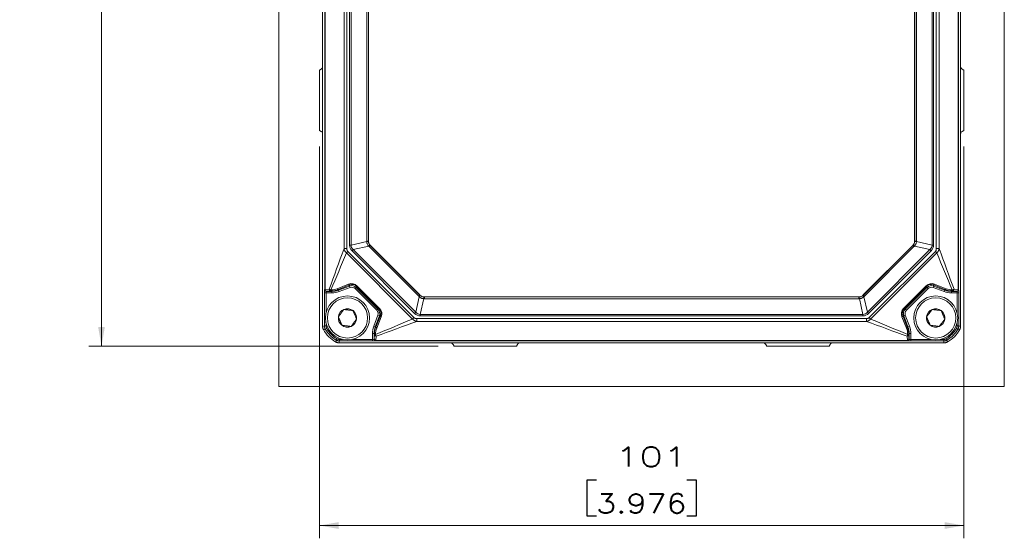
# Model space of a CAD drawing. Header units: millimetres. Extents: x 4 to 837, y 5 to 589.
# Tile 21 of 164: x 127 to 281, y 218 to 299. Entities that reach past the tile are written whole.
import ezdxf

# ---------------------------------------------------------------- set-up
doc = ezdxf.new("R2010")
doc.units = ezdxf.units.MM
doc.layers.add('1', color=7, linetype='Continuous', true_color=0xffffff)
doc.styles.add('ideas_simplex', font='simplex.shx')
doc.dimstyles.get("Standard").update_dxf_attribs({"dimtxt": 0.18, "dimasz": 0.18, "dimexe": 0.18, "dimexo": 0.0625, "dimgap": 0.09, "dimtad": 0, "dimtih": 1, "dimtoh": 1, "dimdec": 4, "dimzin": 0, "dimdsep": 46, "dimtxsty": 'Standard', "dimcen": 0.09, "dimadec": 0, "dimazin": 0, "dimtfac": 1, "dimtdec": 4, "dimtofl": 0, "dimtmove": 0, "dimatfit": 3, "dimfxl": 1, "dimtolj": 1, "dimtzin": 0, "dimarcsym": 0})

# ---------------------------------------------------------------- blocks, each defined once
blk = doc.blocks.new('_U7')
at = {"layer": '1', "color": 152, "lineweight": 13}
for p, q in [((192.383103, 373.859267), (137.61844, 373.859267)), ((192.383103, 247.859267), (137.61844, 247.859267))]:
    blk.add_line(p, q, dxfattribs=at)
at = {"layer": '1', "color": 27, "lineweight": 13}
blk.add_line((139.61844, 247.859267), (139.61844, 373.859267), dxfattribs=at)
at = {"layer": '1', "color": 87, "lineweight": 25}
for p, q in [((138.11844, 319.446767), (132.49344, 319.446767)), ((132.49344, 319.446767), (132.49344, 317.946767)), ((138.11844, 317.946767), (138.11844, 319.446767)), ((132.49344, 303.771767), (132.49344, 302.271767)), ((138.11844, 302.271767), (138.11844, 303.771767)), ((132.49344, 302.271767), (138.11844, 302.271767))]:
    blk.add_line(p, q, dxfattribs=at)
at = {"layer": '1', "color": 27, "lineweight": 18}
for points in [[(139.61844, 373.859267), (140.147421, 370.859269), (139.089459, 370.859265)], [(139.61844, 247.859267), (139.089459, 250.859265), (140.147421, 250.859269)]]:
    blk.add_solid(points, dxfattribs=at)
at = {"layer": '1', "color": 87, "linetype": 'Continuous', "lineweight": 25, "char_height": 3, "attachment_point": 7, "rotation": 90.00000004, "line_spacing_factor": 1.204819, "style": 'ideas_simplex'}
for s, insert in [('\\W1.3563;4.961', (137.96494, 303.719267)), ('\\W1.2254;126', (130.65244, 306.689267))]:
    blk.add_mtext(s, dxfattribs=dict(at, insert=insert))
blk = doc.blocks.new('_U8')
at = {"layer": '1', "color": 152, "lineweight": 13}
for p, q in [((173.775949, 279.13047), (173.775949, 217.739527)), ((274.776101, 279.13047), (274.776101, 217.739527))]:
    blk.add_line(p, q, dxfattribs=at)
at = {"layer": '1', "color": 87, "lineweight": 25}
for p, q in [((217.188525, 226.864527), (215.688525, 226.864527)), ((215.688525, 226.864527), (215.688525, 221.239527)), ((232.863525, 226.864527), (231.363525, 226.864527)), ((232.863525, 221.239527), (232.863525, 226.864527)), ((215.688525, 221.239527), (217.188525, 221.239527)), ((231.363525, 221.239527), (232.863525, 221.239527))]:
    blk.add_line(p, q, dxfattribs=at)
at = {"layer": '1', "color": 27, "lineweight": 13}
blk.add_line((274.776101, 219.739527), (173.775949, 219.739527), dxfattribs=at)
at = {"layer": '1', "color": 27, "lineweight": 18}
for points in [[(173.775949, 219.739527), (176.775947, 220.268508), (176.775951, 219.210546)], [(274.776101, 219.739527), (271.776103, 219.210546), (271.776099, 220.268508)]]:
    blk.add_solid(points, dxfattribs=at)
at = {"layer": '1', "color": 87, "linetype": 'Continuous', "lineweight": 25, "char_height": 3, "attachment_point": 7, "rotation": 0.00000004, "line_spacing_factor": 1.204819, "style": 'ideas_simplex'}
for s, insert in [('\\W1.4646;101', (220.130025, 228.999527)), ('\\W1.2255;3.976', (217.160025, 221.687027))]:
    blk.add_mtext(s, dxfattribs=dict(at, insert=insert))

msp = doc.modelspace()

# ---------------------------------------------------------------- linework, layer by layer
at = {"layer": '1', "color": 251, "linetype": 'Continuous', "lineweight": 18}
for p, q in [((167.423, 241.504), (167.423, 380.215)), ((281.129, 380.215), (281.129, 241.504)), ((167.423, 241.504), (281.129, 241.504))]:
    msp.add_line(p, q, dxfattribs=at)
at = {"layer": '1', "color": 143, "linetype": 'Continuous', "lineweight": 18}
for p, q in [((174.276, 250.923), (174.276, 370.796)), ((274.276, 370.796), (274.276, 250.923)), ((181.476, 357.405), (181.476, 264.313)), ((267.076, 264.313), (267.076, 357.405)), ((174.028, 291.234), (173.776, 291.088)), ((173.776, 291.088), (173.776, 281.63)), ((274.524, 291.234), (274.776, 291.088)), ((274.776, 291.088), (274.776, 281.63)), ((174.028, 281.484), (173.776, 281.63)), ((274.524, 281.484), (274.776, 281.63)), ((181.769, 263.607), (189.523, 255.852)), ((259.029, 255.852), (266.783, 263.607)), ((190.23, 255.559), (258.322, 255.559)), ((271.713, 248.359), (176.839, 248.359)), ((176.839, 248.359), (176.84, 248.359)), ((194.883, 247.859), (194.737, 248.111)), ((204.669, 247.859), (194.883, 247.859)), ((204.815, 248.111), (204.669, 247.859)), ((243.737, 248.111), (243.883, 247.859)), ((243.883, 247.859), (253.669, 247.859)), ((253.669, 247.859), (253.815, 248.111)), ((271.713, 248.359), (271.713, 248.359))]:
    msp.add_line(p, q, dxfattribs=at)
at = {"layer": '1', "color": 143, "linetype": 'Continuous', "lineweight": 13}
for p, q in [((174.604, 256.693), (174.604, 365.026)), ((174.658, 365.022), (174.658, 256.696)), ((273.894, 256.696), (273.894, 365.022)), ((273.948, 365.026), (273.948, 256.693)), ((177.637, 263.117), (177.637, 358.601)), ((178.082, 358.601), (178.082, 263.117)), ((178.501, 263.663), (178.501, 358.056)), ((178.736, 358.056), (178.736, 263.663)), ((269.816, 263.663), (269.816, 358.056)), ((270.051, 358.056), (270.051, 263.663)), ((270.47, 263.117), (270.47, 358.601)), ((270.915, 358.601), (270.915, 263.117)), ((181.193, 264.306), (181.193, 357.413)), ((181.458, 357.413), (181.458, 264.306)), ((267.094, 264.306), (267.094, 357.413)), ((267.359, 357.413), (267.359, 264.306)), ((178.736, 263.663), (181.195, 264.228)), ((181.193, 264.306), (181.458, 264.306)), ((181.458, 264.306), (181.476, 264.313)), ((267.076, 264.313), (267.094, 264.306)), ((267.094, 264.306), (267.359, 264.306)), ((267.357, 264.228), (269.816, 263.663)), ((177.637, 263.117), (178.082, 263.117)), ((178.005, 262.468), (178.22, 262.683)), ((188.384, 252.088), (178.005, 262.468)), ((178.22, 262.683), (188.6, 252.303)), ((178.501, 263.663), (178.736, 263.663)), ((179.077, 262.958), (178.893, 262.773)), ((188.69, 252.976), (178.893, 262.773)), ((181.503, 263.515), (179.077, 262.958)), ((179.077, 262.958), (188.874, 253.161)), ((181.75, 263.599), (181.581, 263.43)), ((189.347, 255.664), (181.581, 263.43)), ((181.769, 263.607), (181.75, 263.599)), ((181.75, 263.599), (189.516, 255.833)), ((259.036, 255.833), (266.802, 263.599)), ((266.971, 263.43), (259.205, 255.664)), ((259.678, 253.161), (269.475, 262.958)), ((269.659, 262.773), (259.862, 252.976)), ((259.952, 252.303), (270.332, 262.683)), ((270.547, 262.468), (260.168, 252.088)), ((266.802, 263.599), (266.783, 263.607)), ((266.802, 263.599), (266.971, 263.43)), ((269.475, 262.958), (267.049, 263.515)), ((269.475, 262.958), (269.659, 262.773)), ((269.816, 263.663), (270.051, 263.663)), ((270.332, 262.683), (270.547, 262.468)), ((270.47, 263.117), (270.915, 263.117)), ((174.581, 256.67), (174.604, 256.693)), ((174.658, 256.696), (175.302, 256.74)), ((174.854, 256.443), (174.831, 256.42)), ((174.831, 256.42), (175.722, 256.42)), ((175.524, 256.49), (174.881, 256.446)), ((175.585, 256.639), (175.601, 256.639)), ((175.708, 256.497), (175.693, 256.497)), ((175.722, 256.42), (175.708, 256.497)), ((175.722, 256.42), (175.722, 256.17)), ((176.56, 256.835), (178.339, 257.552)), ((178.534, 257.425), (176.755, 256.709)), ((176.755, 256.709), (176.773, 256.61)), ((176.773, 256.61), (178.497, 257.256)), ((176.773, 256.61), (176.861, 256.376)), ((178.585, 257.022), (176.861, 256.376)), ((178.497, 257.256), (178.534, 257.425)), ((178.497, 257.256), (178.585, 257.022)), ((179.554, 257.026), (179.378, 256.85)), ((182.766, 253.461), (179.378, 256.85)), ((179.596, 257.219), (179.554, 257.026)), ((179.554, 257.026), (182.943, 253.638)), ((179.665, 257.288), (179.596, 257.219)), ((183.136, 253.68), (179.596, 257.219)), ((179.665, 257.288), (183.205, 253.749)), ((265.347, 253.749), (268.887, 257.288)), ((268.956, 257.219), (265.416, 253.68)), ((265.609, 253.638), (268.998, 257.026)), ((269.174, 256.85), (265.786, 253.461)), ((268.956, 257.219), (268.887, 257.288)), ((268.998, 257.026), (268.956, 257.219)), ((269.174, 256.85), (268.998, 257.026)), ((269.967, 257.022), (270.055, 257.256)), ((271.691, 256.376), (269.967, 257.022)), ((271.797, 256.709), (270.018, 257.425)), ((270.018, 257.425), (270.055, 257.256)), ((270.055, 257.256), (271.779, 256.61)), ((270.213, 257.552), (271.992, 256.835)), ((271.691, 256.376), (271.779, 256.61)), ((271.779, 256.61), (271.797, 256.709)), ((272.844, 256.497), (272.83, 256.42)), ((272.83, 256.17), (272.83, 256.42)), ((272.83, 256.42), (273.721, 256.42)), ((272.859, 256.497), (272.844, 256.497)), ((272.951, 256.639), (272.967, 256.639)), ((273.671, 256.446), (273.028, 256.49)), ((273.25, 256.74), (273.894, 256.696)), ((273.721, 256.42), (273.698, 256.443)), ((273.948, 256.693), (273.971, 256.67)), ((174.814, 256.17), (174.564, 256.17)), ((174.564, 250.999), (174.564, 256.17)), ((175.722, 256.17), (174.814, 256.17)), ((174.814, 256.17), (174.814, 253.035)), ((188.874, 253.161), (189.432, 255.586)), ((189.516, 255.833), (189.347, 255.664)), ((189.516, 255.833), (189.523, 255.852)), ((190.145, 255.278), (189.58, 252.819)), ((190.23, 255.559), (190.223, 255.541)), ((190.223, 255.541), (258.329, 255.541)), ((190.223, 255.541), (190.223, 255.276)), ((258.329, 255.276), (190.223, 255.276)), ((258.329, 255.541), (258.322, 255.559)), ((258.329, 255.541), (258.329, 255.276)), ((258.972, 252.819), (258.407, 255.278)), ((259.029, 255.852), (259.036, 255.833)), ((259.036, 255.833), (259.205, 255.664)), ((259.12, 255.586), (259.678, 253.161)), ((273.738, 256.17), (272.83, 256.17)), ((273.738, 256.17), (273.988, 256.17)), ((273.738, 253.035), (273.738, 256.17)), ((273.988, 256.17), (273.988, 250.999)), ((182.943, 253.638), (182.766, 253.461)), ((182.943, 253.638), (183.136, 253.68)), ((183.205, 253.749), (183.136, 253.68)), ((188.874, 253.161), (188.69, 252.976)), ((259.678, 253.161), (259.862, 252.976)), ((265.416, 253.68), (265.347, 253.749)), ((265.416, 253.68), (265.609, 253.638)), ((265.786, 253.461), (265.609, 253.638)), ((182.293, 250.944), (182.938, 252.668)), ((183.172, 252.581), (182.527, 250.856)), ((182.626, 250.839), (183.342, 252.617)), ((183.468, 252.422), (182.752, 250.643)), ((183.172, 252.581), (182.938, 252.668)), ((183.342, 252.617), (183.172, 252.581)), ((188.384, 252.088), (188.6, 252.303)), ((189.034, 252.165), (259.518, 252.165)), ((189.034, 252.165), (189.034, 251.72)), ((259.518, 251.72), (189.034, 251.72)), ((189.58, 252.819), (189.58, 252.585)), ((189.58, 252.819), (258.972, 252.819)), ((258.972, 252.585), (189.58, 252.585)), ((258.972, 252.819), (258.972, 252.585)), ((259.518, 252.165), (259.518, 251.72)), ((259.952, 252.303), (260.168, 252.088)), ((265.8, 250.643), (265.084, 252.422)), ((265.21, 252.617), (265.926, 250.839)), ((265.38, 252.581), (265.21, 252.617)), ((265.614, 252.668), (265.38, 252.581)), ((266.025, 250.856), (265.38, 252.581)), ((265.614, 252.668), (266.259, 250.944)), ((174.814, 250.999), (174.564, 250.999)), ((174.915, 250.623), (174.699, 250.498)), ((174.814, 251.484), (174.814, 250.999)), ((182.527, 250.856), (182.293, 250.944)), ((182.527, 250.856), (182.626, 250.839)), ((265.926, 250.839), (266.025, 250.856)), ((266.259, 250.944), (266.025, 250.856)), ((273.853, 250.498), (273.637, 250.623)), ((273.738, 250.999), (273.738, 251.484)), ((273.988, 250.999), (273.738, 250.999)), ((176.54, 248.998), (176.414, 248.782)), ((176.915, 248.898), (176.915, 248.648)), ((176.915, 248.898), (177.401, 248.898)), ((182.087, 248.648), (176.915, 248.648)), ((178.951, 248.898), (182.087, 248.898)), ((182.087, 248.898), (182.087, 249.806)), ((182.337, 249.806), (182.087, 249.806)), ((182.087, 248.898), (182.087, 248.648)), ((182.337, 249.806), (182.337, 248.914)), ((182.414, 249.792), (182.337, 249.806)), ((182.337, 248.914), (182.359, 248.937)), ((182.363, 248.964), (182.407, 249.608)), ((182.413, 249.776), (182.414, 249.792)), ((182.556, 249.684), (182.556, 249.668)), ((182.609, 248.687), (182.587, 248.665)), ((265.943, 248.687), (182.609, 248.687)), ((182.657, 249.385), (182.613, 248.742)), ((182.613, 248.742), (265.939, 248.742)), ((265.939, 248.742), (265.895, 249.385)), ((265.965, 248.665), (265.943, 248.687)), ((265.997, 249.668), (265.996, 249.684)), ((266.215, 249.806), (266.138, 249.792)), ((266.138, 249.792), (266.139, 249.776)), ((266.145, 249.608), (266.189, 248.964)), ((266.193, 248.937), (266.215, 248.914)), ((266.465, 249.806), (266.215, 249.806)), ((266.215, 248.914), (266.215, 249.806)), ((266.465, 249.806), (266.465, 248.898)), ((266.465, 248.898), (266.465, 248.648)), ((266.465, 248.898), (269.601, 248.898)), ((271.637, 248.648), (266.465, 248.648)), ((271.151, 248.898), (271.637, 248.898)), ((271.637, 248.898), (271.637, 248.648)), ((272.138, 248.782), (272.012, 248.998))]:
    msp.add_line(p, q, dxfattribs=at)
at = {"layer": '1', "color": 252, "linetype": 'Continuous', "lineweight": 18}
for centre in [(178.176, 252.259), (270.376, 252.259)]:
    msp.add_circle(centre, 3.45, dxfattribs=at)
at = {"layer": '1', "color": 252, "linetype": 'Continuous', "lineweight": 13}
for centre in [(178.176, 252.259), (270.376, 252.259)]:
    msp.add_circle(centre, 3.15, dxfattribs=at)
at = {"layer": '1', "color": 252, "linetype": 'Continuous', "lineweight": 18}
for centre, start, end in [((178.176, 252.259), 112.52267, 172.52267), ((178.176, 252.259), 52.52267, 112.52267), ((178.176, 252.259), 352.52267, 52.52267), ((270.376, 252.259), 112.52267, 172.52267), ((270.376, 252.259), 52.52267, 112.52267), ((270.376, 252.259), 352.52267, 52.52267), ((178.176, 252.259), 172.52267, 232.52267), ((178.176, 252.259), 292.52267, 352.52267), ((270.376, 252.259), 172.52267, 232.52267), ((270.376, 252.259), 292.52267, 352.52267), ((178.176, 252.259), 232.52267, 292.52267), ((270.376, 252.259), 232.52267, 292.52267)]:
    msp.add_arc(centre, 1.443, start, end, dxfattribs=at)
at = {"layer": '1', "color": 143, "linetype": 'Continuous', "lineweight": 18}
for centre, start, end in [((178.776, 252.859), 208.95277, 241.04723), ((269.776, 252.859), 298.95277, 331.04723)]:
    msp.add_arc(centre, 5, start, end, dxfattribs=at)
at = {"layer": '1', "color": 143, "linetype": 'Continuous', "lineweight": 13}
for centre, radius, start, end in [((178.776, 252.859), 4.712, 210.08196, 239.91804), ((178.776, 252.859), 4.462, 210.08196, 239.91804), ((269.776, 252.859), 4.462, 300.08196, 329.91804), ((269.776, 252.859), 4.712, 300.08196, 329.91804)]:
    msp.add_arc(centre, radius, start, end, dxfattribs=at)
at = {"layer": '1', "color": 143, "linetype": 'Continuous', "lineweight": 18}
for centre, major_axis, ratio, start_param, end_param in [((173.774, 291.667), (-0.42, 0.275), 0.995307, 2.678818, 3.7198014), ((274.778, 291.667), (-0.42, -0.275), 0.995307, 5.7049766, 6.7459599), ((173.774, 281.051), (0.42, 0.275), 0.995307, 5.7049766, 6.7459599), ((274.778, 281.051), (0.42, -0.275), 0.995307, 2.678818, 3.7198014), ((182.477, 264.314), (-0.925, -0.383), 0.999286, 5.8907385, 6.6756321), ((266.075, 264.314), (0.925, -0.383), 0.999286, 5.8907385, 6.6756321), ((190.23, 256.56), (-0.383, -0.925), 0.999286, 5.8907385, 6.6756321), ((258.322, 256.56), (0.383, -0.925), 0.999286, 5.8907385, 6.6756321), ((194.304, 247.858), (0.225, 0.449), 0.995894, 5.7032822, 6.7452847), ((205.248, 247.858), (0.225, -0.449), 0.995894, 2.6794932, 3.7214958), ((243.304, 247.858), (-0.225, -0.449), 0.995894, 2.5616895, 3.6036921), ((254.248, 247.858), (-0.225, 0.449), 0.995894, 5.8210859, 6.8630884)]:
    msp.add_ellipse(centre, major_axis=major_axis, ratio=ratio, start_param=start_param, end_param=end_param, dxfattribs=at)
at = {"layer": '1', "color": 143, "linetype": 'Continuous', "lineweight": 13}
for centre, major_axis, ratio, start_param, end_param in [((182.722, 264.318), (1.499, 0.311), 0.979278, 2.9408521, 2.9926522), ((180.961, 264.228), (-0.499, -0.026), 0.028055, 2.0586041, 3.1059705), ((182.488, 264.318), (1.009, 0.213), 0.968913, 2.9397455, 2.9915456), ((266.064, 264.318), (1.009, -0.213), 0.968914, 0.1500494, 0.2018494), ((267.592, 264.228), (-0.499, 0.026), 0.028055, 0.0356222, 1.0829885), ((265.83, 264.318), (1.499, -0.311), 0.979278, 0.1489445, 0.2007446), ((183.828, 264.618), (5.297, 1.217), 0.459968, 3.0362677, 3.4220494), ((183.828, 264.618), (5.073, 1.166), 0.384233, 3.0362677, 3.4220494), ((181.318, 263.331), (-0.38, -0.325), 0.048236, 3.1775532, 4.1656745), ((182.676, 264.504), (1.283, 0.843), 0.976273, 3.2638916, 3.3412063), ((182.491, 264.32), (0.867, 0.566), 0.964505, 3.2645998, 3.3419145), ((266.061, 264.32), (0.867, -0.566), 0.964505, 6.0828633, 6.1601781), ((267.234, 263.331), (-0.38, 0.325), 0.048236, 5.2591035, 6.2472247), ((265.876, 264.504), (1.283, -0.843), 0.976273, 6.0835715, 6.1608863), ((264.724, 264.618), (5.073, -1.166), 0.384233, 6.0027286, 6.3885103), ((264.724, 264.618), (-5.297, 1.217), 0.459968, 2.8611359, 3.2469177), ((178.773, 256.363), (0.604, 1.138), 0.967518, 5.9949159, 7.1376278), ((269.779, 256.363), (0.604, -1.138), 0.967518, 2.2871502, 3.4298621), ((174.582, 256.17), (0, -0.5), 0.034921, 3.1764992, 4.712389), ((174.831, 256.67), (0.177, -0.177), 0.998783, 3.9275998, 5.4971782), ((175.104, 256.692), (0.5, 0), 0.01746, 2.6691771, 3.1066861), ((174.854, 256.693), (0.177, -0.177), 0.998783, 3.9275998, 5.4971782), ((174.881, 256.696), (0.017, -0.249), 0.890041, 4.6516411, 6.2065561), ((174.832, 256.17), (0, -0.25), 0.069842, 3.1764992, 4.712389), ((175.104, 256.442), (0.25, 0), 0.034921, 2.6691771, 3.1066861), ((175.524, 256.74), (-0.017, 0.249), 0.890041, 1.5100484, 3.0649635), ((175.693, 256.746), (0.005, -0.25), 0.483905, 5.1481132, 6.2432951), ((175.591, 259.444), (0.799, 2.695), 0.972581, 3.44114, 3.799017), ((175.708, 256.747), (0.005, -0.25), 0.483905, 5.1481132, 6.2432951), ((175.698, 259.551), (0.874, 2.934), 0.974849, 3.4415023, 3.7993793), ((175.722, 259.422), (0.535, -2.954), 0.999266, 6.1042468, 6.4621239), ((175.722, 259.422), (-0.579, 3.2), 0.999371, 2.9626541, 3.3205312), ((176.668, 256.943), (-0.093, 0.232), 0.576727, 1.8116639, 3.0988597), ((178.447, 257.659), (-0.093, 0.232), 0.576727, 1.8116639, 3.0988597), ((178.847, 256.318), (0.212, 0.978), 0.999569, 5.7118293, 6.8545413), ((178.881, 256.471), (0.485, 0.919), 0.959533, 5.9946336, 7.1373455), ((178.847, 256.318), (-0.159, -0.734), 0.999139, 2.5702367, 3.7129486), ((269.672, 256.471), (0.485, -0.919), 0.959533, 2.2874324, 3.4301444), ((269.705, 256.318), (0.212, -0.978), 0.999569, 2.5702367, 3.7129486), ((269.705, 256.318), (0.159, -0.734), 0.999139, 2.5702367, 3.7129486), ((270.105, 257.659), (-0.093, -0.232), 0.576727, 0.0427329, 1.3299287), ((272.83, 259.422), (0.579, 3.2), 0.999371, 2.9626541, 3.3205312), ((272.83, 259.422), (0.535, 2.954), 0.999266, 2.9626541, 3.3205312), ((271.884, 256.943), (0.093, 0.232), 0.576727, 3.1843256, 4.4715214), ((272.854, 259.551), (0.874, -2.934), 0.974849, 5.6253986, 5.9832757), ((272.961, 259.444), (0.799, -2.695), 0.972581, 5.6257609, 5.983638), ((272.844, 256.747), (0.005, 0.25), 0.483905, 3.1814829, 4.2766648), ((272.859, 256.746), (-0.005, -0.25), 0.483905, 0.0398902, 1.1350721), ((273.028, 256.74), (-0.017, -0.249), 0.890041, 0.0766292, 1.6315442), ((273.671, 256.696), (-0.017, -0.249), 0.890041, 0.0766292, 1.6315442), ((273.448, 256.442), (0.25, 0), 0.034921, 0.0349066, 0.4724156), ((273.698, 256.693), (-0.177, -0.177), 0.998783, 0.7860072, 2.3555855), ((273.721, 256.67), (-0.177, -0.177), 0.998783, 0.7860072, 2.3555855), ((273.72, 256.17), (0, -0.25), 0.069842, 1.5707963, 3.1066861), ((273.448, 256.692), (0.5, 0), 0.01746, 0.0349066, 0.4724156), ((273.97, 256.17), (0, -0.5), 0.034921, 1.5707963, 3.1066861), ((190.421, 256.759), (0.843, 1.283), 0.976273, 2.9419794, 3.0192942), ((189.247, 255.401), (0.325, 0.38), 0.048236, 5.2591035, 6.2472247), ((190.237, 256.575), (0.566, 0.867), 0.964505, 2.9412705, 3.0185853), ((190.145, 255.044), (0.026, 0.499), 0.028055, 0.0356222, 1.0829885), ((190.235, 256.806), (0.311, 1.499), 0.979278, 3.2905354, 3.3423355), ((190.235, 256.571), (0.213, 1.009), 0.968914, 3.291642, 3.3434421), ((258.317, 256.571), (0.213, -1.009), 0.968914, 6.081335, 6.1331351), ((258.317, 256.806), (0.311, -1.499), 0.979278, 6.0824425, 6.1342426), ((258.407, 255.044), (-0.026, 0.499), 0.028055, 5.2001968, 6.2475631), ((259.305, 255.401), (-0.325, 0.38), 0.048236, 0.0359606, 1.0240818), ((258.315, 256.575), (0.566, -0.867), 0.964505, 0.1230072, 0.200322), ((258.131, 256.759), (0.843, -1.283), 0.976273, 0.1222984, 0.1996132), ((182.235, 252.931), (-0.734, -0.159), 0.999139, 2.5702367, 3.7129486), ((182.235, 252.931), (0.978, 0.212), 0.999569, 5.7118293, 6.8545413), ((182.388, 252.964), (0.919, 0.485), 0.959533, 5.4290251, 6.571737), ((182.28, 252.856), (1.138, 0.604), 0.967518, 5.4287428, 6.5714548), ((190.534, 257.911), (1.166, 5.073), 0.384233, 2.8611359, 3.2469177), ((258.018, 257.911), (1.166, -5.073), 0.384233, 6.1778603, 6.563642), ((266.272, 252.856), (1.138, -0.604), 0.967518, 2.8533232, 3.9960351), ((266.165, 252.964), (0.919, -0.485), 0.959533, 2.8530409, 3.9957529), ((266.317, 252.931), (0.978, -0.212), 0.999569, 2.5702367, 3.7129486), ((266.317, 252.931), (0.734, -0.159), 0.999139, 2.5702367, 3.7129486), ((183.576, 252.53), (0.232, -0.093), 0.576727, 3.1843256, 4.4715214), ((190.534, 257.911), (1.217, 5.297), 0.459968, 2.8611359, 3.2469177), ((258.018, 257.911), (-1.217, 5.297), 0.459968, 3.0362677, 3.4220494), ((264.976, 252.53), (0.232, 0.093), 0.576727, 4.9532566, 6.2404524), ((185.339, 249.805), (3.2, -0.579), 0.999371, 2.9626541, 3.3205312), ((185.339, 249.805), (2.954, -0.535), 0.999266, 2.9626541, 3.3205312), ((185.468, 249.782), (2.934, 0.874), 0.974849, 2.483806, 2.8416831), ((185.36, 249.674), (2.695, 0.799), 0.972581, 2.4841683, 2.8420453), ((182.86, 250.751), (0.232, -0.093), 0.576727, 3.1843256, 4.4715214), ((265.692, 250.751), (0.232, 0.093), 0.576727, 4.9532566, 6.2404524), ((263.192, 249.674), (2.695, -0.799), 0.972581, 0.2995473, 0.6574244), ((263.084, 249.782), (2.934, -0.874), 0.974849, 0.2999096, 0.6577867), ((263.213, 249.805), (2.954, 0.535), 0.999266, 6.1042468, 6.4621239), ((263.213, 249.805), (-3.2, -0.579), 0.999371, 2.9626541, 3.3205312), ((182.087, 248.915), (0.25, 0), 0.069842, 4.712389, 6.2482787), ((182.087, 248.665), (0.5, 0), 0.034921, 4.712389, 6.2482787), ((182.587, 248.914), (0.177, -0.177), 0.998783, 3.9275998, 5.4971782), ((182.359, 249.187), (0, -0.25), 0.034921, 0.0349066, 0.4724156), ((182.609, 248.937), (0.177, -0.177), 0.998783, 3.9275998, 5.4971782), ((182.613, 248.964), (0.249, -0.017), 0.890041, 3.2182218, 4.7731369), ((182.657, 249.608), (-0.249, 0.017), 0.890041, 0.0766292, 1.6315442), ((182.663, 249.776), (-0.25, 0.005), 0.483905, 0.0398902, 1.1350721), ((182.663, 249.792), (0.25, -0.005), 0.483905, 3.1814829, 4.2766648), ((182.609, 249.187), (0, -0.5), 0.01746, 0.0349066, 0.4724156), ((265.895, 249.608), (-0.249, -0.017), 0.890041, 1.5100484, 3.0649635), ((265.939, 248.964), (0.249, 0.017), 0.890041, 4.6516411, 6.2065561), ((265.943, 249.187), (0, -0.5), 0.01746, 5.8107697, 6.2482787), ((265.943, 248.937), (0.177, 0.177), 0.998783, 3.9275998, 5.4971782), ((265.965, 248.914), (0.177, 0.177), 0.998783, 3.9275998, 5.4971782), ((266.465, 248.665), (0.5, 0), 0.034921, 3.1764992, 4.712389), ((265.889, 249.792), (-0.25, -0.005), 0.483905, 2.0065205, 3.1017024), ((265.889, 249.776), (-0.25, -0.005), 0.483905, 2.0065205, 3.1017024), ((266.193, 249.187), (0, -0.25), 0.034921, 5.8107697, 6.2482787), ((266.465, 248.915), (0.25, 0), 0.069842, 3.1764992, 4.712389)]:
    msp.add_ellipse(centre, major_axis=major_axis, ratio=ratio, start_param=start_param, end_param=end_param, dxfattribs=at)
for points, knots in [([(181.503, 263.515), (181.455, 263.563), (181.413, 263.614), (181.339, 263.723), (181.307, 263.78), (181.273, 263.857), (181.267, 263.873), (181.255, 263.904), (181.239, 263.951), (181.226, 263.999), (181.205, 264.095), (181.197, 264.161), (181.195, 264.228)], [0, 0, 0, 0, 0.25, 0.25, 0.5, 0.5, 0.5625, 0.5625, 0.625, 0.75, 0.75, 1, 1, 1, 1]), ([(181.46, 264.254), (181.462, 264.199), (181.47, 264.145), (181.487, 264.065), (181.494, 264.039), (181.506, 263.999), (181.511, 263.986), (181.52, 263.961), (181.525, 263.948), (181.55, 263.884), (181.574, 263.835), (181.63, 263.742), (181.662, 263.698), (181.698, 263.656)], [0, 0, 0, 0, 0.25, 0.25, 0.375, 0.375, 0.4375, 0.4375, 0.5, 0.5, 0.75, 0.75, 1, 1, 1, 1]), ([(266.854, 263.656), (266.89, 263.698), (266.922, 263.742), (266.964, 263.812), (266.977, 263.836), (267.001, 263.885), (267.012, 263.91), (267.043, 263.986), (267.075, 264.091), (267.09, 264.199), (267.093, 264.254)], [0, 0, 0, 0, 0.25, 0.25, 0.375, 0.375, 0.5, 0.5, 0.75, 1, 1, 1, 1]), ([(267.357, 264.228), (267.355, 264.161), (267.339, 264.03), (267.299, 263.904), (267.266, 263.827), (267.258, 263.812), (267.244, 263.782), (267.221, 263.738), (267.195, 263.696), (267.139, 263.614), (267.097, 263.563), (267.049, 263.515)], [0, 0, 0, 0, 0.25, 0.5, 0.5, 0.5625, 0.5625, 0.625, 0.75, 0.75, 1, 1, 1, 1]), ([(178.005, 262.468), (178.002, 262.47), (177.999, 262.473), (177.992, 262.478), (177.983, 262.485), (177.961, 262.504), (177.919, 262.542), (177.886, 262.578), (177.855, 262.615), (177.845, 262.628), (177.825, 262.653), (177.797, 262.692), (177.756, 262.76), (177.728, 262.817), (177.709, 262.86), (177.703, 262.875), (177.692, 262.905), (177.676, 262.949), (177.663, 262.995), (177.652, 263.04), (177.647, 263.063), (177.642, 263.086), (177.639, 263.102), (177.638, 263.11), (177.637, 263.117)], [0, 0, 0, 0, 0.015625, 0.015625, 0.03125, 0.0625, 0.125, 0.25, 0.25, 0.3125, 0.3125, 0.375, 0.5, 0.625, 0.625, 0.6875, 0.6875, 0.75, 0.875, 0.875, 0.9375, 0.96875, 0.96875, 1, 1, 1, 1]), ([(178.082, 263.117), (178.082, 263.078), (178.084, 263.039), (178.091, 262.981), (178.094, 262.962), (178.101, 262.924), (178.105, 262.905), (178.121, 262.849), (178.134, 262.812), (178.161, 262.76), (178.171, 262.743), (178.194, 262.712), (178.206, 262.697), (178.22, 262.683)], [0, 0, 0, 0, 0.25, 0.25, 0.375, 0.375, 0.5, 0.5, 0.75, 0.75, 0.875, 0.875, 1, 1, 1, 1]), ([(270.332, 262.683), (270.346, 262.697), (270.358, 262.712), (270.381, 262.744), (270.391, 262.761), (270.418, 262.813), (270.431, 262.849), (270.447, 262.905), (270.451, 262.924), (270.458, 262.962), (270.461, 262.981), (270.468, 263.039), (270.47, 263.078), (270.47, 263.117)], [0, 0, 0, 0, 0.125, 0.125, 0.25, 0.25, 0.5, 0.5, 0.625, 0.625, 0.75, 0.75, 1, 1, 1, 1]), ([(270.915, 263.117), (270.914, 263.11), (270.913, 263.102), (270.91, 263.086), (270.906, 263.063), (270.894, 263.01), (270.881, 262.964), (270.866, 262.919), (270.86, 262.904), (270.849, 262.875), (270.831, 262.831), (270.81, 262.788), (270.765, 262.705), (270.729, 262.653), (270.677, 262.591), (270.666, 262.579), (270.644, 262.555), (270.621, 262.531), (270.591, 262.504), (270.569, 262.486), (270.56, 262.478), (270.554, 262.473), (270.55, 262.47), (270.547, 262.468)], [0, 0, 0, 0, 0.03125, 0.03125, 0.0625, 0.125, 0.25, 0.25, 0.3125, 0.3125, 0.375, 0.5, 0.5, 0.75, 0.75, 0.8125, 0.8125, 0.875, 0.9375, 0.96875, 0.984375, 0.984375, 1, 1, 1, 1]), ([(175.302, 256.74), (175.304, 256.739), (175.306, 256.738), (175.31, 256.736), (175.315, 256.732), (175.33, 256.725), (175.344, 256.718), (175.373, 256.705), (175.395, 256.696), (175.443, 256.679), (175.469, 256.67), (175.511, 256.658), (175.525, 256.654), (175.547, 256.648), (175.558, 256.645), (175.572, 256.642), (175.577, 256.641), (175.581, 256.64), (175.583, 256.639), (175.585, 256.639)], [0, 0, 0, 0, 0.03125, 0.03125, 0.0625, 0.125, 0.25, 0.25, 0.5, 0.5, 0.75, 0.75, 0.875, 0.875, 0.9375, 0.96875, 0.984375, 0.984375, 1, 1, 1, 1]), ([(175.693, 256.497), (175.674, 256.496), (175.657, 256.496), (175.625, 256.495), (175.609, 256.494), (175.581, 256.493), (175.568, 256.493), (175.545, 256.492), (175.534, 256.491), (175.524, 256.49)], [0, 0, 0, 0, 0.25, 0.25, 0.5, 0.5, 0.75, 0.75, 1, 1, 1, 1]), ([(273.028, 256.49), (273.018, 256.491), (273.007, 256.492), (272.984, 256.493), (272.971, 256.493), (272.943, 256.494), (272.927, 256.495), (272.895, 256.496), (272.878, 256.496), (272.859, 256.497)], [0, 0, 0, 0, 0.25, 0.25, 0.5, 0.5, 0.75, 0.75, 1, 1, 1, 1]), ([(272.967, 256.639), (272.975, 256.641), (272.982, 256.642), (272.997, 256.646), (273.02, 256.652), (273.041, 256.658), (273.083, 256.67), (273.109, 256.679), (273.157, 256.696), (273.179, 256.705), (273.208, 256.718), (273.217, 256.722), (273.23, 256.729), (273.234, 256.731), (273.243, 256.736), (273.246, 256.738), (273.25, 256.74)], [0, 0, 0, 0, 0.0625, 0.0625, 0.125, 0.25, 0.25, 0.5, 0.5, 0.75, 0.75, 0.875, 0.875, 0.9375, 0.9375, 1, 1, 1, 1]), ([(190.145, 255.278), (190.078, 255.28), (189.946, 255.296), (189.821, 255.336), (189.744, 255.37), (189.729, 255.377), (189.699, 255.392), (189.654, 255.415), (189.612, 255.441), (189.531, 255.496), (189.48, 255.539), (189.432, 255.586)], [0, 0, 0, 0, 0.25, 0.5, 0.5, 0.5625, 0.5625, 0.625, 0.75, 0.75, 1, 1, 1, 1]), ([(189.572, 255.781), (189.614, 255.745), (189.659, 255.714), (189.728, 255.671), (189.752, 255.658), (189.801, 255.634), (189.826, 255.623), (189.903, 255.592), (190.008, 255.56), (190.116, 255.546), (190.171, 255.543)], [0, 0, 0, 0, 0.25, 0.25, 0.375, 0.375, 0.5, 0.5, 0.75, 1, 1, 1, 1]), ([(258.381, 255.543), (258.436, 255.546), (258.49, 255.553), (258.57, 255.571), (258.597, 255.578), (258.636, 255.59), (258.649, 255.594), (258.675, 255.603), (258.688, 255.608), (258.752, 255.633), (258.8, 255.658), (258.893, 255.714), (258.938, 255.745), (258.98, 255.781)], [0, 0, 0, 0, 0.25, 0.25, 0.375, 0.375, 0.4375, 0.4375, 0.5, 0.5, 0.75, 0.75, 1, 1, 1, 1]), ([(259.12, 255.586), (259.073, 255.539), (259.022, 255.497), (258.913, 255.422), (258.855, 255.39), (258.778, 255.357), (258.763, 255.35), (258.731, 255.339), (258.684, 255.322), (258.637, 255.309), (258.54, 255.288), (258.474, 255.28), (258.407, 255.278)], [0, 0, 0, 0, 0.25, 0.25, 0.5, 0.5, 0.5625, 0.5625, 0.625, 0.75, 0.75, 1, 1, 1, 1]), ([(189.034, 251.72), (189.026, 251.721), (189.019, 251.723), (189.003, 251.725), (188.98, 251.73), (188.926, 251.742), (188.881, 251.755), (188.836, 251.77), (188.821, 251.775), (188.791, 251.786), (188.747, 251.804), (188.705, 251.825), (188.622, 251.871), (188.57, 251.906), (188.508, 251.958), (188.495, 251.969), (188.471, 251.991), (188.448, 252.014), (188.421, 252.044), (188.402, 252.066), (188.395, 252.075), (188.389, 252.082), (188.387, 252.085), (188.384, 252.088)], [0, 0, 0, 0, 0.03125, 0.03125, 0.0625, 0.125, 0.25, 0.25, 0.3125, 0.3125, 0.375, 0.5, 0.5, 0.75, 0.75, 0.8125, 0.8125, 0.875, 0.9375, 0.96875, 0.984375, 0.984375, 1, 1, 1, 1]), ([(188.6, 252.303), (188.614, 252.289), (188.629, 252.277), (188.661, 252.254), (188.678, 252.244), (188.73, 252.217), (188.766, 252.204), (188.821, 252.188), (188.84, 252.184), (188.879, 252.177), (188.898, 252.174), (188.956, 252.167), (188.995, 252.165), (189.034, 252.165)], [0, 0, 0, 0, 0.125, 0.125, 0.25, 0.25, 0.5, 0.5, 0.625, 0.625, 0.75, 0.75, 1, 1, 1, 1]), ([(259.518, 252.165), (259.557, 252.165), (259.596, 252.167), (259.654, 252.174), (259.673, 252.177), (259.712, 252.184), (259.731, 252.188), (259.787, 252.204), (259.823, 252.217), (259.875, 252.244), (259.892, 252.255), (259.924, 252.277), (259.939, 252.29), (259.952, 252.303)], [0, 0, 0, 0, 0.25, 0.25, 0.375, 0.375, 0.5, 0.5, 0.75, 0.75, 0.875, 0.875, 1, 1, 1, 1]), ([(260.168, 252.088), (260.165, 252.085), (260.163, 252.082), (260.158, 252.075), (260.15, 252.066), (260.131, 252.044), (260.093, 252.002), (260.058, 251.969), (260.02, 251.938), (260.008, 251.928), (259.982, 251.908), (259.943, 251.88), (259.875, 251.839), (259.818, 251.811), (259.775, 251.792), (259.76, 251.786), (259.731, 251.775), (259.686, 251.759), (259.641, 251.746), (259.595, 251.735), (259.572, 251.73), (259.549, 251.725), (259.533, 251.723), (259.526, 251.721), (259.518, 251.72)], [0, 0, 0, 0, 0.015625, 0.015625, 0.03125, 0.0625, 0.125, 0.25, 0.25, 0.3125, 0.3125, 0.375, 0.5, 0.625, 0.625, 0.6875, 0.6875, 0.75, 0.875, 0.875, 0.9375, 0.96875, 0.96875, 1, 1, 1, 1]), ([(174.699, 250.498), (174.677, 250.536), (174.658, 250.575), (174.624, 250.656), (174.61, 250.697), (174.593, 250.76), (174.588, 250.782), (174.579, 250.825), (174.576, 250.846), (174.567, 250.911), (174.564, 250.955), (174.564, 250.999)], [0, 0, 0, 0, 0.25, 0.25, 0.5, 0.5, 0.625, 0.625, 0.75, 0.75, 1, 1, 1, 1]), ([(174.814, 250.999), (174.814, 250.966), (174.816, 250.933), (174.825, 250.868), (174.831, 250.836), (174.848, 250.772), (174.859, 250.741), (174.884, 250.681), (174.899, 250.651), (174.915, 250.623)], [0, 0, 0, 0, 0.25, 0.25, 0.5, 0.5, 0.75, 0.75, 1, 1, 1, 1]), ([(273.637, 250.623), (273.653, 250.651), (273.668, 250.681), (273.693, 250.741), (273.704, 250.772), (273.721, 250.836), (273.727, 250.868), (273.736, 250.933), (273.738, 250.966), (273.738, 250.999)], [0, 0, 0, 0, 0.25, 0.25, 0.5, 0.5, 0.75, 0.75, 1, 1, 1, 1]), ([(273.988, 250.999), (273.988, 250.955), (273.985, 250.911), (273.976, 250.846), (273.973, 250.825), (273.964, 250.782), (273.959, 250.76), (273.942, 250.697), (273.928, 250.656), (273.894, 250.575), (273.875, 250.536), (273.853, 250.498)], [0, 0, 0, 0, 0.25, 0.25, 0.375, 0.375, 0.5, 0.5, 0.75, 0.75, 1, 1, 1, 1]), ([(176.915, 248.648), (176.893, 248.648), (176.872, 248.648), (176.828, 248.651), (176.806, 248.653), (176.741, 248.662), (176.698, 248.671), (176.614, 248.693), (176.572, 248.707), (176.491, 248.741), (176.452, 248.76), (176.414, 248.782)], [0, 0, 0, 0, 0.125, 0.125, 0.25, 0.25, 0.5, 0.5, 0.75, 0.75, 1, 1, 1, 1]), ([(176.54, 248.998), (176.568, 248.982), (176.597, 248.967), (176.658, 248.942), (176.689, 248.932), (176.752, 248.915), (176.784, 248.908), (176.85, 248.9), (176.882, 248.898), (176.915, 248.898)], [0, 0, 0, 0, 0.25, 0.25, 0.5, 0.5, 0.75, 0.75, 1, 1, 1, 1]), ([(182.407, 249.608), (182.408, 249.617), (182.408, 249.628), (182.41, 249.651), (182.41, 249.664), (182.411, 249.693), (182.412, 249.708), (182.413, 249.741), (182.413, 249.758), (182.413, 249.776)], [0, 0, 0, 0, 0.25, 0.25, 0.5, 0.5, 0.75, 0.75, 1, 1, 1, 1]), ([(182.556, 249.668), (182.557, 249.661), (182.559, 249.653), (182.563, 249.638), (182.569, 249.616), (182.575, 249.594), (182.587, 249.553), (182.595, 249.527), (182.608, 249.49), (182.613, 249.479), (182.621, 249.457), (182.63, 249.436), (182.639, 249.418), (182.646, 249.405), (182.648, 249.401), (182.652, 249.393), (182.655, 249.389), (182.657, 249.385)], [0, 0, 0, 0, 0.0625, 0.0625, 0.125, 0.25, 0.25, 0.5, 0.5, 0.625, 0.625, 0.75, 0.875, 0.875, 0.9375, 0.9375, 1, 1, 1, 1]), ([(265.895, 249.385), (265.896, 249.387), (265.897, 249.389), (265.9, 249.393), (265.903, 249.399), (265.911, 249.413), (265.922, 249.436), (265.931, 249.457), (265.939, 249.479), (265.944, 249.49), (265.957, 249.527), (265.965, 249.553), (265.977, 249.594), (265.981, 249.609), (265.987, 249.631), (265.99, 249.642), (265.993, 249.653), (265.995, 249.661), (265.996, 249.665), (265.997, 249.668)], [0, 0, 0, 0, 0.03125, 0.03125, 0.0625, 0.125, 0.25, 0.375, 0.375, 0.5, 0.5, 0.75, 0.75, 0.875, 0.875, 0.9375, 0.96875, 0.96875, 1, 1, 1, 1]), ([(266.139, 249.776), (266.139, 249.758), (266.139, 249.741), (266.14, 249.708), (266.141, 249.693), (266.142, 249.664), (266.143, 249.651), (266.144, 249.628), (266.144, 249.617), (266.145, 249.608)], [0, 0, 0, 0, 0.25, 0.25, 0.5, 0.5, 0.75, 0.75, 1, 1, 1, 1]), ([(271.637, 248.898), (271.67, 248.898), (271.702, 248.9), (271.768, 248.908), (271.8, 248.915), (271.863, 248.932), (271.894, 248.942), (271.955, 248.967), (271.984, 248.982), (272.012, 248.998)], [0, 0, 0, 0, 0.25, 0.25, 0.5, 0.5, 0.75, 0.75, 1, 1, 1, 1]), ([(272.138, 248.782), (272.1, 248.76), (272.061, 248.741), (271.98, 248.707), (271.938, 248.693), (271.854, 248.671), (271.811, 248.662), (271.746, 248.653), (271.724, 248.651), (271.681, 248.648), (271.659, 248.648), (271.637, 248.648)], [0, 0, 0, 0, 0.25, 0.25, 0.5, 0.5, 0.75, 0.75, 0.875, 0.875, 1, 1, 1, 1])]:
    msp.add_open_spline(points, degree=3, knots=knots, dxfattribs=at)
for points in [[(175.302, 256.74), (176.08, 258.866), (176.858, 260.992), (177.637, 263.117)], [(178.005, 262.468), (177.198, 260.525), (176.392, 258.582), (175.585, 256.639)], [(272.967, 256.639), (272.16, 258.582), (271.354, 260.525), (270.547, 262.468)], [(270.915, 263.117), (271.694, 260.992), (272.472, 258.866), (273.25, 256.74)], [(182.556, 249.668), (184.498, 250.475), (186.441, 251.282), (188.384, 252.088)], [(189.034, 251.72), (186.908, 250.942), (184.783, 250.163), (182.657, 249.385)], [(265.895, 249.385), (263.769, 250.163), (261.644, 250.942), (259.518, 251.72)], [(260.168, 252.088), (262.111, 251.282), (264.054, 250.475), (265.997, 249.668)], [(174.276, 250.923), (174.372, 250.947), (174.468, 250.973), (174.564, 250.999)], [(174.699, 250.498), (174.599, 250.478), (174.5, 250.458), (174.401, 250.439)], [(274.151, 250.439), (274.052, 250.458), (273.953, 250.478), (273.853, 250.498)], [(273.988, 250.999), (274.084, 250.973), (274.18, 250.947), (274.276, 250.923)], [(176.356, 248.484), (176.375, 248.583), (176.395, 248.683), (176.414, 248.782)], [(176.915, 248.648), (176.889, 248.552), (176.864, 248.455), (176.839, 248.359)], [(271.713, 248.359), (271.688, 248.455), (271.663, 248.552), (271.637, 248.648)], [(272.138, 248.782), (272.157, 248.683), (272.177, 248.583), (272.196, 248.484)]]:
    msp.add_open_spline(points, degree=3, dxfattribs=at)
at = {"layer": '1', "color": 252, "linetype": 'Continuous', "lineweight": 18}
for points, knots in [([(177.623, 253.593), (177.589, 253.548), (177.554, 253.503), (177.484, 253.411), (177.448, 253.364), (177.375, 253.269), (177.338, 253.221), (177.282, 253.147), (177.263, 253.122), (177.234, 253.085), (177.224, 253.072), (177.205, 253.047), (177.195, 253.034), (177.147, 252.972), (177.109, 252.922), (177.034, 252.824), (176.996, 252.775), (176.941, 252.703), (176.922, 252.679), (176.886, 252.631), (176.868, 252.608), (176.814, 252.538), (176.779, 252.492), (176.745, 252.447)], [0, 0, 0, 0, 0.125, 0.125, 0.25, 0.25, 0.375, 0.375, 0.4375, 0.4375, 0.46875, 0.46875, 0.5, 0.5, 0.625, 0.625, 0.75, 0.75, 0.8125, 0.8125, 0.875, 0.875, 1, 1, 1, 1]), ([(179.054, 253.405), (178.998, 253.412), (178.942, 253.419), (178.827, 253.435), (178.769, 253.442), (178.65, 253.458), (178.59, 253.466), (178.498, 253.478), (178.467, 253.482), (178.42, 253.488), (178.404, 253.49), (178.373, 253.494), (178.357, 253.496), (178.279, 253.506), (178.217, 253.515), (178.094, 253.531), (178.033, 253.539), (177.942, 253.551), (177.912, 253.555), (177.853, 253.562), (177.824, 253.566), (177.736, 253.578), (177.679, 253.585), (177.623, 253.593)], [0, 0, 0, 0, 0.125, 0.125, 0.25, 0.25, 0.375, 0.375, 0.4375, 0.4375, 0.46875, 0.46875, 0.5, 0.5, 0.625, 0.625, 0.75, 0.75, 0.8125, 0.8125, 0.875, 0.875, 1, 1, 1, 1]), ([(179.607, 252.071), (179.586, 252.123), (179.564, 252.176), (179.53, 252.256), (179.519, 252.284), (179.496, 252.339), (179.485, 252.367), (179.45, 252.451), (179.426, 252.507), (179.379, 252.621), (179.355, 252.679), (179.325, 252.753), (179.319, 252.767), (179.306, 252.797), (179.288, 252.84), (179.27, 252.883), (179.235, 252.969), (179.211, 253.026), (179.177, 253.109), (179.165, 253.137), (179.143, 253.192), (179.131, 253.219), (179.098, 253.3), (179.076, 253.353), (179.054, 253.405)], [0, 0, 0, 0, 0.125, 0.125, 0.1875, 0.1875, 0.25, 0.25, 0.375, 0.375, 0.5, 0.5, 0.53125, 0.53125, 0.5625, 0.625, 0.625, 0.75, 0.75, 0.8125, 0.8125, 0.875, 0.875, 1, 1, 1, 1]), ([(269.823, 253.593), (269.789, 253.548), (269.754, 253.503), (269.684, 253.411), (269.648, 253.364), (269.575, 253.269), (269.538, 253.221), (269.482, 253.147), (269.463, 253.122), (269.434, 253.085), (269.424, 253.072), (269.405, 253.047), (269.395, 253.034), (269.347, 252.972), (269.309, 252.922), (269.234, 252.824), (269.196, 252.775), (269.141, 252.703), (269.122, 252.679), (269.086, 252.631), (269.068, 252.608), (269.014, 252.538), (268.979, 252.492), (268.945, 252.447)], [0, 0, 0, 0, 0.125, 0.125, 0.25, 0.25, 0.375, 0.375, 0.4375, 0.4375, 0.46875, 0.46875, 0.5, 0.5, 0.625, 0.625, 0.75, 0.75, 0.8125, 0.8125, 0.875, 0.875, 1, 1, 1, 1]), ([(271.254, 253.405), (271.198, 253.412), (271.142, 253.419), (271.027, 253.435), (270.969, 253.442), (270.85, 253.458), (270.79, 253.466), (270.698, 253.478), (270.667, 253.482), (270.62, 253.488), (270.604, 253.49), (270.573, 253.494), (270.557, 253.496), (270.479, 253.506), (270.417, 253.515), (270.294, 253.531), (270.233, 253.539), (270.142, 253.551), (270.112, 253.555), (270.053, 253.562), (270.024, 253.566), (269.936, 253.578), (269.879, 253.585), (269.823, 253.593)], [0, 0, 0, 0, 0.125, 0.125, 0.25, 0.25, 0.375, 0.375, 0.4375, 0.4375, 0.46875, 0.46875, 0.5, 0.5, 0.625, 0.625, 0.75, 0.75, 0.8125, 0.8125, 0.875, 0.875, 1, 1, 1, 1]), ([(271.807, 252.071), (271.786, 252.123), (271.764, 252.176), (271.73, 252.256), (271.719, 252.284), (271.696, 252.339), (271.685, 252.367), (271.65, 252.451), (271.626, 252.507), (271.579, 252.621), (271.555, 252.679), (271.525, 252.753), (271.519, 252.767), (271.506, 252.797), (271.488, 252.84), (271.47, 252.883), (271.435, 252.969), (271.411, 253.026), (271.377, 253.109), (271.365, 253.137), (271.343, 253.192), (271.331, 253.219), (271.298, 253.3), (271.276, 253.353), (271.254, 253.405)], [0, 0, 0, 0, 0.125, 0.125, 0.1875, 0.1875, 0.25, 0.25, 0.375, 0.375, 0.5, 0.5, 0.53125, 0.53125, 0.5625, 0.625, 0.625, 0.75, 0.75, 0.8125, 0.8125, 0.875, 0.875, 1, 1, 1, 1]), ([(176.745, 252.447), (176.766, 252.395), (176.788, 252.343), (176.822, 252.262), (176.833, 252.234), (176.856, 252.179), (176.868, 252.151), (176.902, 252.068), (176.926, 252.012), (176.961, 251.926), (176.979, 251.883), (176.997, 251.839), (177.009, 251.81), (177.015, 251.795), (177.046, 251.722), (177.07, 251.664), (177.117, 251.549), (177.141, 251.493), (177.175, 251.409), (177.187, 251.381), (177.21, 251.326), (177.221, 251.299), (177.255, 251.218), (177.276, 251.165), (177.298, 251.114)], [0, 0, 0, 0, 0.125, 0.125, 0.1875, 0.1875, 0.25, 0.25, 0.375, 0.375, 0.4375, 0.46875, 0.46875, 0.5, 0.5, 0.625, 0.625, 0.75, 0.75, 0.8125, 0.8125, 0.875, 0.875, 1, 1, 1, 1]), ([(178.729, 250.926), (178.763, 250.971), (178.798, 251.016), (178.868, 251.108), (178.904, 251.154), (178.977, 251.249), (179.014, 251.297), (179.07, 251.371), (179.089, 251.396), (179.118, 251.434), (179.128, 251.446), (179.147, 251.472), (179.157, 251.484), (179.205, 251.547), (179.243, 251.596), (179.318, 251.695), (179.356, 251.743), (179.411, 251.816), (179.43, 251.84), (179.466, 251.887), (179.484, 251.911), (179.538, 251.981), (179.573, 252.026), (179.607, 252.071)], [0, 0, 0, 0, 0.125, 0.125, 0.25, 0.25, 0.375, 0.375, 0.4375, 0.4375, 0.46875, 0.46875, 0.5, 0.5, 0.625, 0.625, 0.75, 0.75, 0.8125, 0.8125, 0.875, 0.875, 1, 1, 1, 1]), ([(268.945, 252.447), (268.966, 252.395), (268.988, 252.343), (269.022, 252.262), (269.033, 252.234), (269.056, 252.179), (269.068, 252.151), (269.102, 252.068), (269.126, 252.012), (269.161, 251.926), (269.179, 251.883), (269.197, 251.839), (269.209, 251.81), (269.215, 251.795), (269.246, 251.722), (269.27, 251.664), (269.317, 251.549), (269.341, 251.493), (269.375, 251.409), (269.387, 251.381), (269.41, 251.326), (269.421, 251.299), (269.455, 251.218), (269.476, 251.165), (269.498, 251.114)], [0, 0, 0, 0, 0.125, 0.125, 0.1875, 0.1875, 0.25, 0.25, 0.375, 0.375, 0.4375, 0.46875, 0.46875, 0.5, 0.5, 0.625, 0.625, 0.75, 0.75, 0.8125, 0.8125, 0.875, 0.875, 1, 1, 1, 1]), ([(270.929, 250.926), (270.963, 250.971), (270.998, 251.016), (271.068, 251.108), (271.104, 251.154), (271.177, 251.249), (271.214, 251.297), (271.27, 251.371), (271.289, 251.396), (271.318, 251.434), (271.328, 251.446), (271.347, 251.472), (271.357, 251.484), (271.405, 251.547), (271.443, 251.596), (271.518, 251.695), (271.556, 251.743), (271.611, 251.816), (271.63, 251.84), (271.666, 251.887), (271.684, 251.911), (271.738, 251.981), (271.773, 252.026), (271.807, 252.071)], [0, 0, 0, 0, 0.125, 0.125, 0.25, 0.25, 0.375, 0.375, 0.4375, 0.4375, 0.46875, 0.46875, 0.5, 0.5, 0.625, 0.625, 0.75, 0.75, 0.8125, 0.8125, 0.875, 0.875, 1, 1, 1, 1]), ([(177.298, 251.114), (177.354, 251.106), (177.41, 251.099), (177.525, 251.084), (177.583, 251.076), (177.702, 251.061), (177.762, 251.053), (177.854, 251.041), (177.885, 251.037), (177.932, 251.031), (177.948, 251.028), (177.979, 251.024), (177.995, 251.022), (178.073, 251.012), (178.135, 251.004), (178.258, 250.988), (178.319, 250.98), (178.41, 250.968), (178.44, 250.964), (178.499, 250.956), (178.528, 250.952), (178.616, 250.941), (178.673, 250.933), (178.729, 250.926)], [0, 0, 0, 0, 0.125, 0.125, 0.25, 0.25, 0.375, 0.375, 0.4375, 0.4375, 0.46875, 0.46875, 0.5, 0.5, 0.625, 0.625, 0.75, 0.75, 0.8125, 0.8125, 0.875, 0.875, 1, 1, 1, 1]), ([(269.498, 251.114), (269.554, 251.106), (269.61, 251.099), (269.725, 251.084), (269.783, 251.076), (269.902, 251.061), (269.962, 251.053), (270.054, 251.041), (270.085, 251.037), (270.132, 251.031), (270.148, 251.028), (270.179, 251.024), (270.195, 251.022), (270.273, 251.012), (270.335, 251.004), (270.458, 250.988), (270.519, 250.98), (270.61, 250.968), (270.64, 250.964), (270.699, 250.956), (270.728, 250.952), (270.816, 250.941), (270.873, 250.933), (270.929, 250.926)], [0, 0, 0, 0, 0.125, 0.125, 0.25, 0.25, 0.375, 0.375, 0.4375, 0.4375, 0.46875, 0.46875, 0.5, 0.5, 0.625, 0.625, 0.75, 0.75, 0.8125, 0.8125, 0.875, 0.875, 1, 1, 1, 1])]:
    msp.add_open_spline(points, degree=3, knots=knots, dxfattribs=at)
at = {"layer": '1', "color": 143, "linetype": 'Continuous', "lineweight": 18}
for points in [[(174.401, 250.439), (174.38, 250.476), (174.345, 250.552), (174.318, 250.631), (174.303, 250.692), (174.298, 250.713), (174.29, 250.754), (174.287, 250.775), (174.279, 250.838), (174.276, 250.88), (174.276, 250.923)], [(274.276, 250.923), (274.276, 250.88), (274.271, 250.796), (274.255, 250.714), (274.239, 250.653), (274.233, 250.633), (274.22, 250.593), (274.213, 250.573), (274.19, 250.514), (274.172, 250.476), (274.151, 250.439)], [(176.839, 248.359), (176.797, 248.359), (176.713, 248.365), (176.631, 248.38), (176.57, 248.396), (176.55, 248.402), (176.51, 248.415), (176.49, 248.422), (176.431, 248.446), (176.393, 248.464), (176.356, 248.484)], [(272.196, 248.484), (272.159, 248.464), (272.083, 248.428), (272.004, 248.402), (271.943, 248.386), (271.923, 248.381), (271.881, 248.373), (271.86, 248.37), (271.797, 248.362), (271.755, 248.359), (271.713, 248.359)]]:
    msp.add_open_spline(points, degree=3, knots=[0, 0, 0, 0, 0.25, 0.5, 0.5, 0.625, 0.625, 0.75, 0.75, 1, 1, 1, 1], dxfattribs=at)

# ---------------------------------------------------------------- dimensions: what is measured, and where the dimension line sits
at = {"layer": '1', "color": 87, "linetype": 'Continuous', "lineweight": 25}
for base, p1, p2, angle, text, picture, middle in [((139.618, 247.859), (197.411, 373.859), (194.883, 247.859), 90, '<>\\P[\\C87;{\\H1.00x;\\Fsimplex.shx;4.961\\Fsimplex.shx;}\\C87; ]', '_U7', (139.618, 310.859)), ((274.776, 219.74), (173.776, 282.993), (274.776, 281.63), 180, '<>\\P[\\C87;{\\H1.00x;\\Fsimplex.shx;3.976\\Fsimplex.shx;}\\C87; ]', '_U8', (224.276, 219.74))]:
    dim = msp.add_linear_dim(base=base, p1=p1, p2=p2, angle=angle, text=text, dimstyle='Standard', override={"dimtxt": 3, "dimasz": 3, "dimexe": 2, "dimexo": 2.5, "dimgap": 1.5, "dimtad": 1, "dimtih": 0, "dimtoh": 0, "dimdec": 2, "dimlfac": 1, "dimzin": 8, "dimdsep": 44, "dimlunit": 2, "dimtxsty": 'ideas_simplex', "dimsah": 1, "dimse1": 0, "dimse2": 0, "dimsd1": 0, "dimsd2": 0, "dimclrd": 27, "dimclre": 152, "dimclrt": 87, "dimtol": 0, "dimtm": -0.1, "dimtfac": 0.5, "dimtdec": 2, "dimtofl": 1, "dimtmove": 0, "dimtzin": 8, "dimlwd": 13, "dimlwe": 13}, dxfattribs=at)
    dim.commit()
    dim.dimension.update_dxf_attribs({"geometry": picture, "text_midpoint": middle, "dimtype": 160})

doc.saveas('drawing.dxf')
